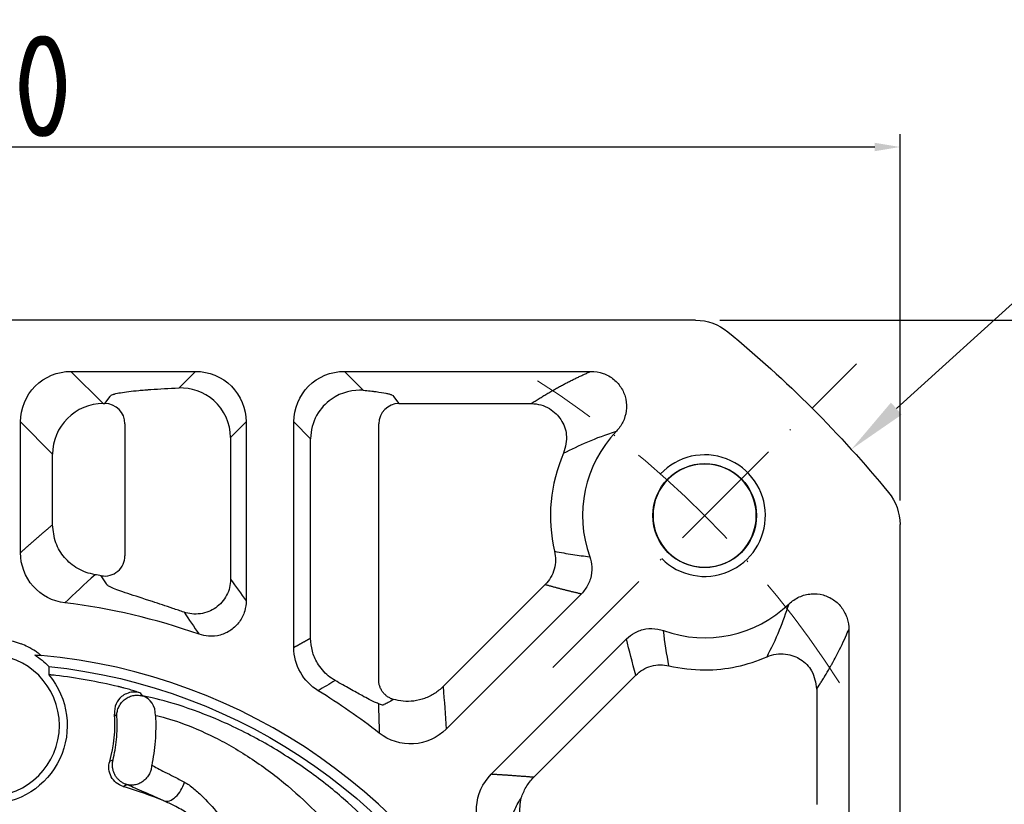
# Model space of a CAD drawing. Header units: millimetres. Extents: x 2026 to 3108, y 344 to 1109.
# Tile 9 of 18: x 2206 to 2304, y 848 to 926. Entities that reach past the tile are written whole.
import ezdxf

# ---------------------------------------------------------------- set-up
doc = ezdxf.new("R2010")
doc.units = ezdxf.units.MM
doc.linetypes.add('ACAD_ISO10W100', pattern=[18, 12, -3, 0, -3])
doc.layers.add('6文字层', color=3, linetype='Continuous')
for name, color, linetype, lineweight in [('中心线层', 7, 'ACAD_ISO10W100', 0), ('尺寸线', 7, 'Continuous', 25), ('粗实线', 7, 'Continuous', 40), ('细实线', 211, 'Continuous', 18)]:
    doc.layers.add(name, color=color, linetype=linetype, lineweight=lineweight)
doc.styles.add('工程字', font='gbenor.shx', dxfattribs={"bigfont": 'gbcbig.shx'})
doc.dimstyles.new('DIMSTYLE_17', dxfattribs={"dimtxt": 8, "dimasz": 12, "dimexe": 0.18, "dimexo": 1, "dimgap": 1, "dimtad": 1, "dimtih": 1, "dimtoh": 1, "dimdec": 3, "dimdsep": 46, "dimtxsty": 'Standard', "dimblk": '_FILLED', "dimblk1": '_FILLED', "dimblk2": '_FILLED', "dimcen": 0.09, "dimadec": 0, "dimazin": 0, "dimtol": 1, "dimtp": 0.1, "dimtm": 0.1, "dimtfac": 0.7, "dimtdec": 3, "dimtofl": 0, "dimtmove": 0, "dimatfit": 3, "dimldrblk": '_FILLED', "dimfxl": 1, "dimtolj": 1, "dimarcsym": 0})
doc.dimstyles.new('ISO-25', dxfattribs={"dimtxt": 2.5, "dimasz": 2.5, "dimexe": 1.25, "dimexo": 0.625, "dimtad": 1, "dimtxsty": 'Standard', "dimcen": 2.5, "dimadec": 0, "dimazin": 0, "dimtfac": 1, "dimtmove": 0, "dimatfit": 3, "dimfxl": 1, "dimarcsym": 0})
doc.dimstyles.new('ISO-25-1', dxfattribs={"dimtxt": 11, "dimasz": 5, "dimexe": 1.25, "dimexo": 1, "dimgap": 2, "dimtad": 1, "dimtoh": 1, "dimtxsty": '工程字', "dimcen": 2, "dimadec": 0, "dimazin": 0, "dimtfac": 1, "dimtmove": 0, "dimatfit": 3, "dimfxl": 1, "dimarcsym": 0})

# ---------------------------------------------------------------- blocks, each defined once
blk = doc.blocks.new('*D115')
at = {"layer": '6文字层', "color": 0, "lineweight": -2}
for p, q in [((2113.239, 878.423), (2113.239, 914.551)), ((2293.239, 878.423), (2293.239, 914.551)), ((2115.739, 913.301), (2290.739, 913.301))]:
    blk.add_line(p, q, dxfattribs=at)
at = {"layer": '6文字层', "color": 0}
for points in [[(2115.739, 913.718), (2115.739, 912.885), (2113.239, 913.301)], [(2290.739, 912.885), (2290.739, 913.718), (2293.239, 913.301)]]:
    blk.add_solid(points, dxfattribs=at)
at = {"layer": 'Defpoints', "color": 0}
for p in [(2293.239, 913.301), (2113.239, 877.798), (2293.239, 877.798)]:
    blk.add_point(p, dxfattribs=at)
at = {"layer": '6文字层', "color": 0, "insert": (2203.239, 919.301), "char_height": 10, "attachment_point": 5, "style": '工程字'}
blk.add_mtext('180', dxfattribs=at)
blk = doc.blocks.new('*D116')
at = {"layer": '6文字层', "color": 0, "lineweight": -2}
for p, q in [((2275.453, 896.209), (2320.788, 896.209)), ((2319.538, 893.709), (2319.538, 718.709)), ((2275.453, 716.209), (2320.788, 716.209))]:
    blk.add_line(p, q, dxfattribs=at)
at = {"layer": '6文字层', "color": 0}
for points in [[(2319.954, 893.709), (2319.121, 893.709), (2319.538, 896.209)], [(2319.121, 718.709), (2319.954, 718.709), (2319.538, 716.209)]]:
    blk.add_solid(points, dxfattribs=at)
at = {"layer": 'Defpoints', "color": 0}
for p in [(2274.828, 896.209), (2274.828, 716.209), (2319.538, 716.209)]:
    blk.add_point(p, dxfattribs=at)
at = {"layer": '6文字层', "color": 0, "insert": (2313.538, 806.209), "char_height": 10, "attachment_point": 5, "rotation": 90, "style": '工程字'}
blk.add_mtext('180', dxfattribs=at)
blk = doc.blocks.new('*D118')
at = {"layer": '6文字层', "color": 0, "lineweight": -2}
for p, q in [((2203.239, 804.209), (2203.239, 808.209)), ((2201.239, 806.209), (2205.239, 806.209)), ((2243.967, 672.43), (2233.819, 705.761)), ((2269.599, 672.43), (2243.967, 672.43))]:
    blk.add_line(p, q, dxfattribs=at)
at = {"layer": '6文字层', "color": 0}
blk.add_solid([(2234.616, 706.004), (2233.022, 705.518), (2232.363, 710.544)], dxfattribs=at)
at = {"layer": 'Defpoints', "color": 0}
for p in [(2174.114, 901.874), (2232.363, 710.544)]:
    blk.add_point(p, dxfattribs=at)
at = {"layer": '6文字层', "color": 0, "insert": (2258.345, 678.43), "char_height": 10, "attachment_point": 5, "style": '工程字'}
blk.add_mtext('∅200', dxfattribs=at)
blk = doc.blocks.new('_FILLED')
at = {"color": 0, "linetype": 'ByBlock'}
blk.add_solid([(0, 0), (-1, 0.133), (-1, -0.133)], dxfattribs=at)
blk = doc.blocks.new('*D120')
at = {"layer": '6文字层', "color": 0, "lineweight": -2}
for p, q in [((2313.166, 905.877), (2292.879, 887.484)), ((2345.112, 905.877), (2313.166, 905.877)), ((2203.149, 806.209), (2203.329, 806.209)), ((2203.239, 806.119), (2203.239, 806.299))]:
    blk.add_line(p, q, dxfattribs=at)
at = {"layer": 'Defpoints', "color": 0}
for p in [(2288.434, 883.453), (2118.043, 728.965)]:
    blk.add_point(p, dxfattribs=at)
at = {"layer": '6文字层', "color": 0, "lineweight": -2, "xscale": 6, "yscale": 6, "zscale": 6, "rotation": 222.197620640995}
blk.add_blockref('_FILLED', (2288.434, 883.453), dxfattribs=at)
at = {"layer": '6文字层', "color": 0, "lineweight": 25, "insert": (2329.639, 913.752), "char_height": 10, "attachment_point": 5, "style": '工程字'}
blk.add_mtext('\\A1;\\A1;{\\H1.375x;∅230}', dxfattribs=at)

msp = doc.modelspace()

# ---------------------------------------------------------------- linework, layer by layer
at = {"layer": '中心线层', "color": 0}
msp.add_line((2258.9612, 861.9319), (2288.9371, 891.9078), dxfattribs=at)
msp.add_arc((2203.2385, 806.2091), 100, 32.832642, 57.167358, dxfattribs=at)
at = {"layer": '尺寸线'}
for p, q in [((2211.3787, 891.1521), (2214.5481, 887.9827)), ((2211.3787, 891.1521), (2223.6841, 891.1521)), ((2222.0542, 889.5223), (2223.6841, 891.1521)), ((2238.3752, 891.1521), (2240.2399, 889.2875)), ((2238.3752, 891.1521), (2262.7071, 891.1521)), ((2214.7117, 887.9827), (2215.2386, 888.6858)), ((2243.2384, 888.6858), (2243.7653, 887.9827)), ((2214.5481, 887.9827), (2214.7117, 887.9827)), ((2243.7653, 887.9827), (2256.831, 887.9827)), ((2206.3909, 873.2617), (2206.3909, 886.1643)), ((2209.5603, 882.9949), (2206.3909, 886.1643)), ((2216.7089, 885.9876), (2216.7089, 872.9517)), ((2228.6719, 886.1643), (2227.138, 884.6303)), ((2228.6719, 886.1643), (2228.6719, 868.5065)), ((2233.3874, 863.8955), (2233.3874, 886.1643)), ((2235.0446, 884.5071), (2233.3874, 886.1643)), ((2241.7681, 860.6917), (2241.7681, 885.9876)), ((2227.138, 884.6303), (2227.138, 870.6366)), ((2235.0446, 864.8191), (2235.0446, 884.5071)), ((2209.5603, 876.0131), (2209.5603, 882.9949)), ((2258.2076, 870.122), (2248.1252, 860.0396)), ((2261.779, 869.2112), (2248.4208, 855.853)), ((2288.1828, 865.6805), (2288.1828, 846.2445)), ((2252.8807, 851.3915), (2266.2403, 864.7511)), ((2257.069, 851.0958), (2267.1514, 861.1783)), ((2285.0121, 859.8016), (2285.0121, 848.419))]:
    msp.add_line(p, q, dxfattribs=at)
for centre, radius, start, end in [((2273.9492, 876.9198), 12.057, 136.306958, 199.693765), ((2273.9492, 876.9198), 15.2264, 156.139919, 193.372071), ((2273.9492, 876.9198), 5.1, 90, 270), ((2273.9492, 876.9198), 5.1, 270, 90), ((2203.2385, 806.2091), 65.7264, 80.246095, 80.796965), ((2203.2385, 806.2091), 62.557, 70.597079, 83.078141), ((2273.9492, 876.9198), 12.0557, 250.303179, 313.706872), ((2273.9492, 876.9198), 15.2264, 270, 293.860061), ((2273.9492, 876.9198), 15.2264, 256.627919, 270), ((2203.2385, 806.2091), 55.3372, 76.618356, 83.116866), ((2203.2385, 806.2091), 62.557, 51.923947, 58.654429), ((2203.2385, 856.2091), 12.4759, 343.505729, 5.168534), ((2203.2385, 806.2091), 45.9459, 67.866697, 73.174509)]:
    msp.add_arc(centre, radius, start, end, dxfattribs=at)
at = {"layer": '尺寸线', "extrusion": (0, 0, -1)}
for centre, radius, start, end in [((-2203.2385, 856.2091), 8.327, 123.198608, 135.520882), ((-2203.2385, 806.2091), 56.1495, 96.074013, 153.925981), ((-2203.2385, 856.2091), 7.7689, 140.030892, 270)]:
    msp.add_arc(centre, radius, start, end, dxfattribs=at)
at = {"layer": '尺寸线'}
for centre, major_axis, ratio, start_param, end_param in [((2214.7117, 885.9876), (-1.6004, 1.1995), 0.9962036, 3.7865784, 5.3537239), ((2243.7653, 885.9876), (-1.6004, -1.1995), 0.9962036, 4.071054, 5.6381996), ((2214.7117, 872.9517), (-1.6727, -1.0963), 0.9954609, 0.8226562, 2.5593338), ((2217.9076, 857.2019), (-0.3363, -1.9715), 0.9041314, 1.7238366, 3.0187906), ((2221.3017, 850.6194), (-0.8256, -1.8216), 0.5992662, 0.0654217, 1.836006)]:
    msp.add_ellipse(centre, major_axis=major_axis, ratio=ratio, start_param=start_param, end_param=end_param, dxfattribs=at)
for points, knots in [([(2206.3909, 886.1643), (2206.3914, 887.4826), (2206.925, 888.7737), (2208.7656, 890.6159), (2210.0604, 891.1516), (2211.3787, 891.1521)], [0, 0, 0, 0, 0.5, 0.5, 1, 1, 1, 1]), ([(2223.6841, 891.1521), (2225.0017, 891.1516), (2226.2921, 890.6187), (2228.1341, 888.7798), (2228.6714, 887.4819), (2228.6719, 886.1643)], [0, 0, 0, 0, 0.5, 0.5, 1, 1, 1, 1]), ([(2233.3874, 886.1643), (2233.3879, 887.4826), (2233.9215, 888.7737), (2235.7621, 890.6159), (2237.0569, 891.1516), (2238.3752, 891.1521)], [0, 0, 0, 0, 0.5, 0.5, 1, 1, 1, 1]), ([(2262.7072, 891.1521), (2263.1153, 891.1535), (2263.529, 891.0852), (2264.2987, 890.8171), (2264.6658, 890.6131), (2265.2843, 890.1066), (2265.5482, 889.8013), (2265.9458, 889.1374), (2266.0885, 888.7715), (2266.2431, 888.022), (2266.2565, 887.628), (2266.1547, 886.87), (2266.0388, 886.4958), (2265.7054, 885.8234), (2265.4874, 885.5149), (2265.2313, 885.2488)], [0, 0, 0, 0, 0.1499983, 0.1499983, 0.299881, 0.299881, 0.4437468, 0.4437468, 0.5838742, 0.5838742, 0.7245037, 0.7245037, 0.8645918, 0.8645918, 1, 1, 1, 1]), ([(2215.2386, 888.6858), (2215.2409, 888.7273), (2215.2999, 888.7889), (2215.466, 888.86), (2215.5733, 888.8953), (2215.633, 888.9129), (2215.6599, 888.9204), (2215.6781, 888.9254), (2215.6871, 888.9279), (2216.0079, 889.0134), (2216.4675, 889.0922), (2217.378, 889.2039), (2217.8811, 889.2573), (2218.5517, 889.3151), (2218.908, 889.3429), (2219.0913, 889.3565), (2219.171, 889.3623), (2219.2244, 889.3662), (2219.2522, 889.3681), (2220.1112, 889.429), (2221.0365, 889.4797), (2222.0542, 889.5223)], [0, 0, 0, 0, 0.125, 0.1875, 0.21875, 0.234375, 0.2421875, 0.2421875, 0.25, 0.25, 0.5, 0.5, 0.625, 0.6875, 0.71875, 0.734375, 0.7421875, 0.7421875, 0.75, 0.75, 1, 1, 1, 1]), ([(2227.138, 884.6303), (2227.1352, 886.0277), (2226.4953, 887.3921), (2224.5007, 889.1614), (2223.2104, 889.5496), (2222.0542, 889.5223)], [0, 0, 0, 0, 0.5, 0.5, 1, 1, 1, 1]), ([(2240.2399, 889.2875), (2239.2976, 889.3379), (2238.1299, 889.149), (2236.5215, 888.0139), (2236.0047, 887.4758), (2235.2634, 886.1288), (2235.0462, 885.3211), (2235.0446, 884.5071)], [0, 0, 0, 0, 0.5, 0.5, 0.75, 0.75, 1, 1, 1, 1]), ([(2240.2399, 889.2875), (2240.4779, 889.2663), (2240.8151, 889.2337), (2241.174, 889.194), (2241.3204, 889.1767), (2241.4163, 889.165), (2241.4629, 889.1592), (2241.8854, 889.1054), (2242.2019, 889.0557), (2242.5871, 888.9784), (2242.7561, 888.9394), (2242.9119, 888.893), (2242.9699, 888.873), (2243.0066, 888.8596), (2243.0242, 888.8528), (2243.1694, 888.7931), (2243.2354, 888.7397), (2243.2384, 888.6858)], [0, 0, 0, 0, 0.125, 0.1875, 0.21875, 0.21875, 0.25, 0.25, 0.5, 0.5, 0.625, 0.6875, 0.71875, 0.71875, 0.75, 0.75, 1, 1, 1, 1]), ([(2214.5481, 887.9827), (2213.2389, 887.9802), (2211.9464, 887.442), (2210.101, 885.5966), (2209.5628, 884.3041), (2209.5603, 882.9949)], [0, 0, 0, 0, 0.5, 0.5, 1, 1, 1, 1]), ([(2256.831, 887.9827), (2257.1481, 887.9563), (2257.7739, 887.9042), (2258.6159, 887.5252), (2259.2824, 887.0084), (2259.9452, 886.1889), (2260.4818, 884.8218), (2260.1849, 883.6912), (2260.0241, 883.079)], [0, 0, 0, 0, 0.137955, 0.2723511, 0.3956086, 0.5020903, 0.7304, 1, 1, 1, 1]), ([(2213.7504, 871.0895), (2213.4512, 871.1549), (2212.8571, 871.2848), (2212.0418, 871.6749), (2211.3298, 872.1736), (2210.5329, 872.9716), (2209.7505, 874.2345), (2209.6252, 875.4062), (2209.5603, 876.0131)], [0, 0, 0, 0, 0.1307413, 0.2595918, 0.3838, 0.5010285, 0.7415187, 1, 1, 1, 1]), ([(2210.7776, 868.3102), (2209.5697, 868.4571), (2208.444, 869.0453), (2206.8405, 870.8543), (2206.3911, 872.0448), (2206.3909, 873.2617)], [0, 0, 0, 0, 0.5, 0.5, 1, 1, 1, 1]), ([(2259.1356, 873.3983), (2259.1821, 873.1097), (2259.2767, 872.5228), (2259.1297, 871.6305), (2258.7869, 870.7936), (2258.3986, 870.3434), (2258.2076, 870.122)], [0, 0, 0, 0, 0.2459152, 0.4999855, 0.754063, 1, 1, 1, 1]), ([(2259.1356, 873.3983), (2259.7318, 873.2867), (2260.8744, 873.0728), (2262.04, 872.9266), (2262.5974, 872.8567)], [0, 0, 0, 0, 0.5217371, 1, 1, 1, 1]), ([(2262.5974, 872.8567), (2262.7116, 872.5382), (2262.7801, 872.1995), (2262.819, 871.4703), (2262.7722, 871.0698), (2262.5516, 870.3213), (2262.376, 869.9626), (2262.1494, 869.6471), (2262.0382, 869.4922), (2261.9139, 869.346), (2261.779, 869.2112)], [0, 0, 0, 0, 0.2581203, 0.2581203, 0.5582416, 0.5582416, 0.8556004, 0.8556004, 0.8556004, 1, 1, 1, 1]), ([(2222.541, 867.3819), (2222.1717, 867.5106), (2221.434, 867.7678), (2220.3933, 868.1169), (2218.7708, 868.6507), (2216.8327, 869.268), (2215.5306, 869.739), (2214.9664, 870.0261), (2214.9097, 870.1298), (2214.8814, 870.1816)], [0, 0, 0, 0, 0.0834504, 0.1666994, 0.2504757, 0.4992175, 0.7485673, 0.8744375, 1, 1, 1, 1]), ([(2227.138, 870.6366), (2227.1185, 870.3668), (2227.079, 869.8179), (2226.7737, 869.0376), (2226.3022, 868.3501), (2225.6925, 867.8095), (2224.9702, 867.4185), (2224.1642, 867.2056), (2223.3225, 867.1791), (2222.7945, 867.3161), (2222.541, 867.3819)], [0, 0, 0, 0, 0.1225955, 0.2494213, 0.3766318, 0.5003057, 0.6184842, 0.7500732, 0.8799949, 1, 1, 1, 1]), ([(2282.2794, 868.205), (2282.5735, 868.4879), (2282.9199, 868.7244), (2283.6616, 869.0623), (2284.068, 869.1684), (2284.8649, 869.2294), (2285.2665, 869.191), (2286.0125, 868.9856), (2286.3683, 868.8196), (2286.998, 868.3846), (2287.2799, 868.109), (2287.7302, 867.4904), (2287.9052, 867.1396), (2288.1286, 866.423), (2288.1841, 866.0497), (2288.1828, 865.6805)], [0, 0, 0, 0, 0.1500094, 0.1500094, 0.2998791, 0.2998791, 0.4437263, 0.4437263, 0.5838217, 0.5838217, 0.724494, 0.724494, 0.864666, 0.864666, 1, 1, 1, 1]), ([(2228.6719, 868.5065), (2228.6726, 868.1715), (2228.6253, 867.8332), (2228.4213, 867.1309), (2228.2426, 866.7639), (2227.7821, 866.1273), (2227.496, 865.8472), (2226.8578, 865.4051), (2226.497, 865.2364), (2225.7507, 865.031), (2225.3552, 864.9914), (2224.6472, 865.0384), (2224.325, 865.1052), (2224.0205, 865.2133)], [0, 0, 0, 0, 0.150644, 0.150644, 0.32978, 0.32978, 0.5054386, 0.5054386, 0.6802324, 0.6802324, 0.8547974, 0.8547974, 1, 1, 1, 1]), ([(2280.1083, 862.9947), (2280.5325, 863.8394), (2281.3025, 865.3727), (2281.9765, 867.3272), (2282.2792, 868.2051)], [0, 0, 0, 0, 0.5508918, 1, 1, 1, 1]), ([(2266.2403, 864.7511), (2266.4759, 864.9871), (2266.7482, 865.1911), (2267.3851, 865.5385), (2267.7667, 865.669), (2268.5373, 865.7928), (2268.9368, 865.789), (2269.3193, 865.7206), (2269.5117, 865.6862), (2269.7019, 865.6355), (2269.8859, 865.5695)], [0, 0, 0, 0, 0.2542995, 0.2542995, 0.5544692, 0.5544692, 0.8519351, 0.8519351, 0.8519351, 1, 1, 1, 1]), ([(2285.0121, 859.8016), (2285.1027, 859.9407), (2285.2142, 860.1128), (2285.4129, 860.4255), (2285.4843, 860.5388), (2285.5993, 860.7233), (2285.6588, 860.8193), (2285.7316, 860.9378), (2285.7689, 860.9987), (2285.785, 861.0252), (2285.7958, 861.043), (2285.8011, 861.0516), (2285.9859, 861.3554), (2286.1416, 861.62), (2286.34, 861.9645), (2286.4003, 862.0705), (2286.4819, 862.2155), (2286.5205, 862.2845), (2286.5617, 862.3587), (2286.5814, 862.3942), (2286.5896, 862.4091), (2286.595, 862.4189), (2286.5976, 862.4236), (2286.6892, 862.5897), (2286.7997, 862.793), (2287.0638, 863.2955), (2287.2174, 863.5945), (2287.7429, 864.6691), (2288.0061, 865.2673), (2288.1828, 865.6805)], [0, 0, 0, 0, 0.125, 0.125, 0.1875, 0.1875, 0.21875, 0.234375, 0.2421875, 0.2460938, 0.2460938, 0.25, 0.25, 0.375, 0.375, 0.4375, 0.4375, 0.46875, 0.484375, 0.4921875, 0.4960938, 0.4960938, 0.5, 0.5, 0.625, 0.625, 0.75, 0.75, 1, 1, 1, 1]), ([(2237.4577, 860.6406), (2237.2299, 860.7886), (2236.7775, 861.0822), (2236.1873, 861.6717), (2235.6165, 862.4676), (2235.1465, 863.5239), (2235.0784, 864.3896), (2235.0446, 864.8191)], [0, 0, 0, 0, 0.1701338, 0.3377807, 0.5020286, 0.7529209, 1, 1, 1, 1]), ([(2280.1083, 862.9947), (2280.4085, 863.0987), (2281.0012, 863.304), (2281.9236, 863.2985), (2282.7423, 863.096), (2283.6802, 862.6152), (2284.7251, 861.5821), (2284.9113, 860.4273), (2285.0121, 859.8016)], [0, 0, 0, 0, 0.1377447, 0.2720155, 0.3952531, 0.5018262, 0.7300692, 1, 1, 1, 1]), ([(2267.1514, 861.1783), (2267.3728, 861.3692), (2267.8229, 861.7575), (2268.6599, 862.1003), (2269.5522, 862.2473), (2270.1391, 862.1527), (2270.4277, 862.1062)], [0, 0, 0, 0, 0.245937, 0.5000145, 0.7540848, 1, 1, 1, 1]), ([(2209.8704, 861.1475), (2209.7679, 861.1599), (2209.6636, 861.1713), (2209.498, 861.1872), (2209.4312, 861.1929), (2209.3304, 861.2001), (2209.2915, 861.2023), (2209.2367, 861.2041), (2209.2173, 861.2041), (2209.2051, 861.2031), (2209.2001, 861.2012), (2209.1889, 861.2073), (2209.1926, 861.2002)], [0, 0, 0, 0, 0.3395584, 0.3395584, 0.5803439, 0.5803439, 0.7562408, 0.7562408, 0.8966067, 0.8966067, 0.8966067, 1, 1, 1, 1]), ([(2241.7291, 858.3607), (2241.6103, 858.4061), (2241.3721, 858.4971), (2240.8261, 858.7718), (2240.0449, 859.1931), (2238.9592, 859.8032), (2237.9624, 860.3592), (2237.4577, 860.6406)], [0, 0, 0, 0, 0.1652365, 0.3315532, 0.5014931, 0.7476343, 1, 1, 1, 1]), ([(2218.193, 859.4358), (2217.9605, 859.4768), (2217.509, 859.5565), (2216.8688, 859.3874), (2216.2672, 859.0193), (2215.7221, 858.3363), (2215.6841, 857.6847), (2215.6637, 857.333)], [0, 0, 0, 0, 0.1825617, 0.3545202, 0.50158, 0.7310161, 1, 1, 1, 1]), ([(2218.193, 859.4358), (2218.03, 859.4866), (2217.7045, 859.5883), (2217.1927, 859.7429), (2216.7268, 859.874), (2216.3852, 859.961), (2216.211, 860.0042), (2216.1269, 860.0243), (2216.0804, 860.0358), (2216.0574, 860.0407), (2216.046, 860.0432)], [0, 0, 0, 0, 0.2524638, 0.5042014, 0.7515904, 0.8804078, 0.9416271, 0.9712893, 0.9858655, 1, 1, 1, 1]), ([(2248.1252, 860.0396), (2247.8545, 859.8016), (2247.3081, 859.3214), (2246.3146, 858.8455), (2245.2605, 858.5889), (2244.2028, 858.5525), (2243.5345, 858.7043), (2243.2098, 858.778)], [0, 0, 0, 0, 0.2028058, 0.4093106, 0.6142483, 0.8125428, 1, 1, 1, 1]), ([(2242.982, 843.738), (2243.1226, 843.6456), (2243.1941, 843.6268), (2243.1965, 843.7444), (2243.1105, 843.9003), (2242.6237, 844.5899), (2242.0001, 845.3384), (2240.4033, 847.0317), (2239.4107, 847.9964), (2237.1907, 849.9325), (2235.932, 850.932), (2233.2307, 852.8446), (2231.7643, 853.7742), (2228.7525, 855.456), (2227.1822, 856.2204), (2224.1793, 857.4892), (2222.7263, 858.0026), (2220.2322, 858.753), (2219.1862, 858.9944), (2218.4597, 859.1214)], [0, 0, 0, 0, 0.0566282, 0.0566282, 0.1195196, 0.1195196, 0.2453026, 0.2453026, 0.3710855, 0.3710855, 0.4968684, 0.4968684, 0.6226513, 0.6226513, 0.7484342, 0.7484342, 0.8742171, 0.8742171, 1, 1, 1, 1]), ([(2243.2098, 858.778), (2243.0441, 858.6704), (2242.7351, 858.4696), (2242.4266, 858.3305), (2242.2835, 858.2661)], [0, 0, 0, 0, 0.5361741, 1, 1, 1, 1]), ([(2242.2835, 858.2661), (2242.2543, 858.234), (2242.197, 858.1709), (2241.8832, 858.2982), (2241.7291, 858.3607)], [0, 0, 0, 0, 0.5087682, 1, 1, 1, 1]), ([(2215.5421, 852.8213), (2215.6094, 853.1303), (2215.7434, 853.7461), (2215.8855, 854.8148), (2215.9568, 855.9374), (2215.9289, 856.6897), (2215.9149, 857.0671)], [0, 0, 0, 0, 0.2508974, 0.5001256, 0.7492405, 1, 1, 1, 1]), ([(2219.7216, 857.2019), (2219.7358, 856.7744), (2219.7642, 855.9252), (2219.6988, 854.6515), (2219.5622, 853.4156), (2219.4211, 852.664), (2219.3511, 852.2911)], [0, 0, 0, 0, 0.2520923, 0.500731, 0.7522837, 1, 1, 1, 1]), ([(2219.7205, 857.2019), (2220.3093, 857.0824), (2221.1567, 856.8522), (2223.1772, 856.1328), (2224.3542, 855.6393), (2226.7864, 854.4182), (2228.0581, 853.6817), (2230.4969, 852.0605), (2231.6841, 851.164), (2233.8705, 849.3189), (2234.889, 848.3544), (2236.6848, 846.4857), (2237.4873, 845.5545), (2238.7773, 843.9191), (2239.2805, 843.1959), (2239.6162, 842.623), (2239.6708, 842.5188), (2239.7032, 842.4416)], [0, 0, 0, 0, 0.13723, 0.13723, 0.2744601, 0.2744601, 0.4116901, 0.4116901, 0.5489202, 0.5489202, 0.6861502, 0.6861502, 0.8233802, 0.8233802, 0.9606103, 0.9606103, 1, 1, 1, 1]), ([(2248.4208, 855.853), (2247.5602, 854.9928), (2246.403, 854.4694), (2243.9901, 854.3229), (2242.7759, 854.7034), (2241.8179, 855.4536)], [0, 0, 0, 0, 0.5, 0.5, 1, 1, 1, 1]), ([(2216.5379, 850.1882), (2216.0381, 850.3386), (2215.6025, 850.6941), (2215.1096, 851.6089), (2215.0521, 852.1667), (2215.201, 852.667)], [0, 0, 0, 0, 0.5, 0.5, 1, 1, 1, 1]), ([(2219.3511, 852.2911), (2219.5289, 852.196), (2219.8878, 852.004), (2220.6433, 851.6207), (2221.5311, 851.1716), (2222.2249, 850.8035), (2222.5718, 850.6194)], [0, 0, 0, 0, 0.2452203, 0.4950821, 0.7475037, 1, 1, 1, 1]), ([(2252.4813, 844.7885), (2251.731, 845.7466), (2251.351, 846.9584), (2251.4964, 849.3714), (2252.0204, 850.5309), (2252.8807, 851.3915)], [0, 0, 0, 0, 0.5, 0.5, 1, 1, 1, 1]), ([(2255.8391, 849.061), (2255.9767, 849.4239), (2256.2622, 850.1768), (2256.7936, 850.7822), (2257.069, 851.0958)], [0, 0, 0, 0, 0.4819636, 1, 1, 1, 1]), ([(2220.5492, 848.7693), (2220.1512, 848.948), (2219.3531, 849.3061), (2218.3455, 849.739), (2217.4842, 850.1073), (2217.08, 850.2911), (2216.8784, 850.3828)], [0, 0, 0, 0, 0.25002, 0.5013142, 0.7512865, 1, 1, 1, 1]), ([(2222.5718, 850.6194), (2222.7263, 850.529), (2223.0463, 850.342), (2223.674, 849.8622), (2224.7362, 848.8753), (2226.1658, 847.2399), (2227.7657, 845.1151), (2228.7473, 843.6209), (2229.2385, 842.8733)], [0, 0, 0, 0, 0.0606796, 0.1256159, 0.2508212, 0.4997838, 0.7497248, 1, 1, 1, 1]), ([(2229.2385, 842.8733), (2228.4017, 843.5833), (2227.0535, 844.7272), (2224.9106, 846.2846), (2223.2017, 847.3936), (2221.6787, 848.2544), (2220.8964, 848.611), (2220.5492, 848.7693)], [0, 0, 0, 0, 0.3103455, 0.5000233, 0.7501389, 0.8891038, 1, 1, 1, 1]), ([(2254.9916, 844.7146), (2254.9595, 844.8044), (2254.8952, 844.984), (2254.8101, 845.345), (2254.7373, 845.9764), (2254.8253, 846.8808), (2255.1312, 847.8049), (2255.4939, 848.5313), (2255.7304, 848.8942), (2255.8391, 849.061)], [0, 0, 0, 0, 0.0626458, 0.1251838, 0.2500615, 0.4996815, 0.7498808, 0.8850387, 1, 1, 1, 1]), ([(2259.1685, 844.5274), (2258.8668, 844.5514), (2258.2743, 844.5987), (2257.4736, 844.939), (2256.8309, 845.4014), (2256.159, 846.1526), (2255.5769, 847.4039), (2255.7487, 848.4895), (2255.8391, 849.061)], [0, 0, 0, 0, 0.1392052, 0.2734139, 0.3959351, 0.5019763, 0.7377997, 1, 1, 1, 1])]:
    msp.add_open_spline(points, degree=3, knots=knots, dxfattribs=at)
for points, degree in [([(2256.831, 887.9827), (2259.7694, 889.896), (2262.7071, 891.1522)], 2), ([(2260.0241, 883.079), (2261.5279, 883.8606), (2263.1528, 884.5965), (2265.2313, 885.2488)], 3), ([(2213.7504, 871.0895), (2212.732, 870.1578), (2211.7411, 869.2312), (2210.7776, 868.3102)], 3), ([(2214.8814, 870.1816), (2214.7133, 870.4489), (2214.544, 870.7168), (2214.3737, 870.9854)], 3), ([(2227.138, 870.6366), (2227.6579, 869.9266), (2228.1692, 869.2165), (2228.6719, 868.5065)], 3), ([(2222.541, 867.3819), (2223.0351, 866.6706), (2223.5283, 865.9481), (2224.0205, 865.2133)], 3), ([(2270.4277, 862.1062), (2270.2049, 863.2457), (2270.0183, 864.3997), (2269.8859, 865.5695)], 3), ([(2267.1514, 861.1783), (2266.8008, 862.4161), (2266.4971, 863.6071), (2266.2403, 864.7511)], 3), ([(2235.7806, 859.6357), (2234.3123, 860.5296), (2233.3871, 862.1765), (2233.3874, 863.8955)], 3), ([(2207.7979, 863.177), (2208.0057, 863.1592), (2208.2135, 863.1414), (2208.4213, 863.1236)], 3), ([(2209.1799, 862.0434), (2209.1966, 861.7609), (2209.2006, 861.4796), (2209.1925, 861.1997)], 3), ([(2237.4577, 860.6406), (2236.8916, 860.3045), (2236.3326, 859.9695), (2235.7806, 859.6357)], 3), ([(2248.1252, 860.0396), (2248.2388, 858.6291), (2248.3373, 857.2335), (2248.4208, 855.853)], 3), ([(2218.4597, 859.1214), (2218.3721, 859.2262), (2218.2832, 859.331), (2218.193, 859.4358)], 3), ([(2241.7291, 858.3607), (2241.7661, 857.3969), (2241.7959, 856.4279), (2241.8179, 855.4536)], 3), ([(2215.6637, 857.333), (2215.7485, 857.2446), (2215.8322, 857.156), (2215.9149, 857.0671)], 3), ([(2215.201, 852.667), (2215.314, 852.7176), (2215.4277, 852.769), (2215.5421, 852.8213)], 3)]:
    msp.add_open_spline(points, degree=degree, dxfattribs=at)
for points, weights, degree in [([(2209.5603, 876.0131), (2208.5037, 875.114), (2207.4473, 874.1976), (2206.3909, 873.2617)], [0.99999999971, 0.999999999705, 0.999999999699, 0.999999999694], 3), ([(2258.2076, 870.122), (2259.372, 869.7922), (2260.559, 869.4851), (2261.779, 869.2112)], [0.999999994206, 0.999999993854, 0.999999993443, 0.999999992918], 3), ([(2235.0446, 864.8191), (2234.4922, 864.5137), (2233.9398, 864.2058), (2233.3874, 863.8955)], [0.999999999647, 0.999999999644, 0.999999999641, 0.999999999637], 3), ([(2243.2098, 858.778), (2241.7738, 859.1988), (2241.7681, 860.6917)], [1, 0.800584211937, 1], 2), ([(2215.9108, 857.2019), (2215.9215, 859.8408), (2218.4597, 859.1214)], [0.966891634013, 0.592995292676, 1], 2), ([(2215.9149, 857.0671), (2215.9106, 857.1344), (2215.9108, 857.2019)], [1, 0.982743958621, 0.966891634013], 2), ([(2215.4718, 852.2911), (2215.4712, 852.5611), (2215.5421, 852.8213)], [0.915495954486, 0.948207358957, 1], 2), ([(2216.8784, 850.3828), (2215.4751, 850.8202), (2215.4718, 852.2911)], [1, 0.770628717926, 0.915495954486], 2), ([(2219.351, 852.2911), (2219.216, 849.7129), (2216.8784, 850.3828)], [1, 0.608346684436, 1], 2), ([(2257.069, 851.0958), (2255.6856, 851.2072), (2254.29, 851.3063), (2252.8807, 851.3915)], [0.999999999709, 0.999999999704, 0.999999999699, 0.999999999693], 3), ([(2216.5379, 850.1882), (2216.6523, 850.253), (2216.7658, 850.3179), (2216.8784, 850.3828)], [0.999999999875, 0.999999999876, 0.999999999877, 0.999999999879], 3)]:
    msp.add_rational_spline(points, weights, degree=degree, dxfattribs=at)
at = {"layer": '粗实线', "color": 0, "lineweight": 30}
for p, q in [((2273.0602, 896.2091), (2133.4168, 896.2091)), ((2293.2385, 736.3874), (2293.2385, 876.0309))]:
    msp.add_line(p, q, dxfattribs=at)
msp.add_circle((2273.9492, 876.9198), 5.125, dxfattribs=at)
at = {"layer": '粗实线', "color": 0, "lineweight": 30, "extrusion": (0, 0, -1)}
for centre, radius, start, end in [((-2203.2385, 806.2091), 115, 129.40029, 140.59971), ((-2203.2385, 856.2091), 8.6762, 90, 111.697775)]:
    msp.add_arc(centre, radius, start, end, dxfattribs=at)
at = {"layer": '粗实线', "color": 0, "lineweight": 30}
for centre, radius, start, end in [((2203.2385, 856.2091), 7, 270, 90), ((2203.2385, 806.2091), 57.15, 25.203154, 84.796853)]:
    msp.add_arc(centre, radius, start, end, dxfattribs=at)
for points in [[(2273.0602, 896.2091), (2274.2129, 896.2091), (2275.3423, 895.8048), (2276.233, 895.0731)], [(2292.1025, 879.2036), (2292.8341, 878.3129), (2293.2385, 877.1835), (2293.2385, 876.0309)]]:
    msp.add_open_spline(points, degree=3, dxfattribs=at)
msp.add_open_spline([(2208.421, 863.1237), (2208.4286, 863.1214), (2208.4207, 863.1294), (2208.3961, 863.1528), (2208.3759, 863.1702), (2208.3116, 863.2229), (2208.2594, 863.2634), (2208.1063, 863.377), (2207.9932, 863.4559), (2207.6464, 863.6822), (2207.3911, 863.8299), (2206.9085, 864.0745), (2206.6791, 864.1779), (2206.4462, 864.2706)], degree=3, knots=[0, 0, 0, 0, 0.0659992, 0.0659992, 0.1315946, 0.1315946, 0.2330773, 0.2330773, 0.4001908, 0.4001908, 0.7245324, 0.7245324, 1, 1, 1, 1], dxfattribs=at)
at = {"layer": '细实线', "color": 0, "lineweight": -2}
msp.add_arc((2273.9492, 876.9198), 6, 225.000055, 136.719135, dxfattribs=at)

# ---------------------------------------------------------------- dimensions: what is measured, and where the dimension line sits
at = {"layer": '6文字层'}
dim = msp.add_linear_dim(base=(2293.2385, 913.3012), p1=(2113.2385, 877.7982), p2=(2293.2385, 877.7982), dimstyle='ISO-25', override={"dimtxt": 10, "dimgap": 1, "dimtxsty": '工程字'}, dxfattribs=at)
dim.commit()
dim.dimension.update_dxf_attribs({"geometry": '*D115', "text_midpoint": (2203.2385, 913.3012), "dimtype": 160})
at = {"layer": '6文字层', "lineweight": 25}
dim = msp.add_diameter_dim_2p(p1=(2118.0428, 728.9648), p2=(2288.4343, 883.4535), text='\\A1;{\\H1.375x;<>}', dimstyle='DIMSTYLE_17', override={"dimtxt": 10, "dimasz": 6, "dimgap": 1, "dimtxsty": '工程字', "dimtol": 0, "dimldrblk": '_FILLED'}, dxfattribs=at)
dim.commit()
dim.dimension.update_dxf_attribs({"geometry": '*D120', "text_midpoint": (2329.6388, 905.8765), "dimtype": 163})
at = {"layer": '6文字层'}
dim = msp.add_diameter_dim_2p(p1=(2174.114, 901.874), p2=(2232.363, 710.5443), dimstyle='ISO-25-1', override={"dimtxt": 10, "dimgap": 1, "dimtxsty": '工程字', "dimse2": 1, "dimsd2": 1, "dimtofl": 0, "dimatfit": 0}, dxfattribs=at)
dim.commit()
dim.dimension.update_dxf_attribs({"geometry": '*D118', "text_midpoint": (2258.3453, 672.43), "dimtype": 163})
dim = msp.add_linear_dim(base=(2319.5378, 716.2091), p1=(2274.8276, 896.2091), p2=(2274.8276, 716.2091), angle=90, dimstyle='ISO-25', override={"dimtxt": 10, "dimgap": 1, "dimtxsty": '工程字'}, dxfattribs=at)
dim.commit()
dim.dimension.update_dxf_attribs({"geometry": '*D116', "text_midpoint": (2319.5378, 806.2091), "dimtype": 160})

doc.saveas('drawing.dxf')
